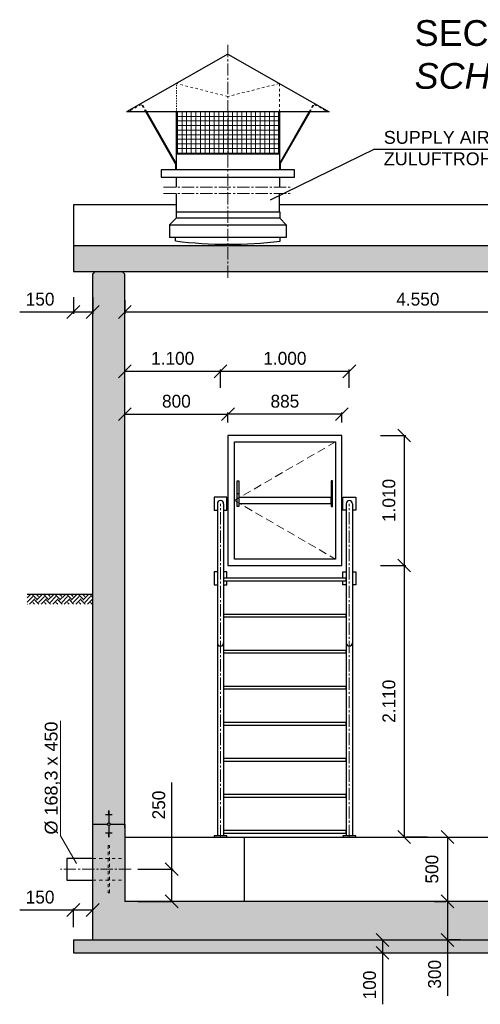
# Model space of a CAD drawing. Header units: millimetres. Extents: x -2065 to 128713, y -54195 to 32418.
# Tile 19 of 61: x 2333 to 5910, y -18296 to -10645. Entities that reach past the tile are written whole.
import ezdxf

# ---------------------------------------------------------------- set-up
doc = ezdxf.new("R2010")
doc.units = ezdxf.units.MM
for name, pattern in [('HIDDEN', [9.525, 6.35, -3.175]), ('JIS_02_1.0', [2, 1, -1]), ('MITTE2', [28.575, 19.05, -3.175, 3.175, -3.175])]:
    doc.linetypes.add(name, pattern=pattern)
doc.layers.add('Bemaßung', color=7, linetype='Continuous', lineweight=9)
for name, color, linetype in [('Beschriftung', 7, 'Continuous'), ('P-MU050ENTL', 7, 'Continuous'), ('POL_Bema', 7, 'Continuous')]:
    doc.layers.add(name, color=color, linetype=linetype)
doc.styles.add('LBB3.5M1000', font='isocp.shx', dxfattribs={"height": 3.5})
doc.dimstyles.new('DIN', dxfattribs={"dimtxt": 2.5, "dimasz": 2.5, "dimexe": 1.25, "dimexo": 0.625, "dimtad": 1, "dimtih": 1, "dimdec": 4, "dimdsep": 46, "dimlunit": 6, "dimtxsty": 'Standard', "dimcen": 2.5, "dimadec": 0, "dimazin": 0, "dimtfac": 1, "dimtdec": 4, "dimtmove": 0, "dimatfit": 3, "dimfxl": 0, "dimtvp": 1, "dimtolj": 1, "dimtzin": 0, "dimarcsym": 0})

# ---------------------------------------------------------------- blocks, each defined once
blk = doc.blocks.new('_Oblique')
at = {"layer": 'POL_Bema', "color": 0, "lineweight": -2}
blk.add_line((-0.5, -0.5), (0.5, 0.5), dxfattribs=at)
blk = doc.blocks.new('*D29')
at = {"layer": 'Bemaßung', "color": 0, "lineweight": -2, "transparency": 16777216}
for p, q in [((3950, -13775.5), (3950, -13697.5)), ((4835, -13710), (3950, -13710)), ((4835, -13775.5), (4835, -13697.5))]:
    blk.add_line(p, q, dxfattribs=at)
at = {"layer": 'DEFPOINTS', "color": 0, "transparency": 16777216}
for p in [(3950, -13710), (3950, -13875.5), (4835, -13875.5)]:
    blk.add_point(p, dxfattribs=at)
at = {"layer": 'Bemaßung', "color": 0, "lineweight": -2, "transparency": 16777216, "xscale": 100, "yscale": 100, "zscale": 100, "rotation": 180}
blk.add_blockref('_Oblique', (3950, -13710), dxfattribs=at)
at = {"layer": 'Bemaßung', "color": 0, "lineweight": -2, "transparency": 16777216, "xscale": 100, "yscale": 100, "zscale": 100}
blk.add_blockref('_Oblique', (4835, -13710), dxfattribs=at)
at = {"layer": 'Bemaßung', "color": 0, "transparency": 16777216, "insert": (4392.5, -13610), "char_height": 100, "attachment_point": 5}
blk.add_mtext('\\A1;885', dxfattribs=at)
blk = doc.blocks.new('*D30')
at = {"layer": 'Bemaßung', "color": 0, "lineweight": -2, "transparency": 16777216}
for p, q in [((3150, -13775.5), (3150, -13697.5)), ((3150, -13710), (3950, -13710)), ((3950, -13775.5), (3950, -13697.5))]:
    blk.add_line(p, q, dxfattribs=at)
at = {"layer": 'DEFPOINTS', "color": 0, "transparency": 16777216}
for p in [(3950, -13710), (3150, -13875.5), (3950, -13875.5)]:
    blk.add_point(p, dxfattribs=at)
at = {"layer": 'Bemaßung', "color": 0, "lineweight": -2, "transparency": 16777216, "xscale": 100, "yscale": 100, "zscale": 100, "rotation": 180}
blk.add_blockref('_Oblique', (3150, -13710), dxfattribs=at)
at = {"layer": 'Bemaßung', "color": 0, "lineweight": -2, "transparency": 16777216, "xscale": 100, "yscale": 100, "zscale": 100}
blk.add_blockref('_Oblique', (3950, -13710), dxfattribs=at)
at = {"layer": 'Bemaßung', "color": 0, "transparency": 16777216, "insert": (3550, -13610), "char_height": 100, "attachment_point": 5}
blk.add_mtext('\\A1;800', dxfattribs=at)
blk = doc.blocks.new('*D31')
at = {"layer": 'Bemaßung', "color": 0, "lineweight": -2, "transparency": 16777216}
for p, q in [((3892.5, -13505.5), (3892.5, -13364.2)), ((3892.5, -13376.7), (4892.5, -13376.7)), ((4892.5, -13505.5), (4892.5, -13364.2))]:
    blk.add_line(p, q, dxfattribs=at)
at = {"layer": 'DEFPOINTS', "color": 0, "transparency": 16777216}
for p in [(4892.5, -13376.7), (3892.5, -14405.5), (4892.5, -14405.5)]:
    blk.add_point(p, dxfattribs=at)
at = {"layer": 'Bemaßung', "color": 0, "lineweight": -2, "transparency": 16777216, "xscale": 100, "yscale": 100, "zscale": 100, "rotation": 180}
blk.add_blockref('_Oblique', (3892.5, -13376.7), dxfattribs=at)
at = {"layer": 'Bemaßung', "color": 0, "lineweight": -2, "transparency": 16777216, "xscale": 100, "yscale": 100, "zscale": 100}
blk.add_blockref('_Oblique', (4892.5, -13376.7), dxfattribs=at)
at = {"layer": 'Bemaßung', "color": 0, "transparency": 16777216, "insert": (4392.5, -13276.7), "char_height": 100, "attachment_point": 5}
blk.add_mtext('\\A1;1.000', dxfattribs=at)
blk = doc.blocks.new('*D32')
at = {"layer": 'Bemaßung', "color": 0, "lineweight": -2, "transparency": 16777216}
for p, q in [((3150, -13505.5), (3150, -13364.2)), ((3150, -13376.7), (3892.5, -13376.7)), ((3892.5, -13505.5), (3892.5, -13364.2))]:
    blk.add_line(p, q, dxfattribs=at)
at = {"layer": 'DEFPOINTS', "color": 0, "transparency": 16777216}
for p in [(3892.5, -13376.7), (3150, -14405.5), (3892.5, -14405.5)]:
    blk.add_point(p, dxfattribs=at)
at = {"layer": 'Bemaßung', "color": 0, "lineweight": -2, "transparency": 16777216, "xscale": 100, "yscale": 100, "zscale": 100, "rotation": 180}
blk.add_blockref('_Oblique', (3150, -13376.7), dxfattribs=at)
at = {"layer": 'Bemaßung', "color": 0, "lineweight": -2, "transparency": 16777216, "xscale": 100, "yscale": 100, "zscale": 100}
blk.add_blockref('_Oblique', (3892.5, -13376.7), dxfattribs=at)
at = {"layer": 'Bemaßung', "color": 0, "transparency": 16777216, "insert": (3521.3, -13276.7), "char_height": 100, "attachment_point": 5}
blk.add_mtext('\\A1;1.100', dxfattribs=at)
blk = doc.blocks.new('*D160')
at = {"layer": 'Bemaßung', "color": 0, "lineweight": -2, "transparency": 16777216}
for p, q in [((5555.3, -16995.5), (5642.8, -16995.5)), ((5655.3, -16995.5), (5655.3, -17495.5)), ((5555.3, -17495.5), (5642.8, -17495.5))]:
    blk.add_line(p, q, dxfattribs=at)
at = {"layer": 'DEFPOINTS', "color": 0, "transparency": 16777216}
for p in [(5655.3, -16995.5), (5655.3, -17495.5), (5655.3, -17495.5)]:
    blk.add_point(p, dxfattribs=at)
at = {"layer": 'Bemaßung', "color": 0, "lineweight": -2, "transparency": 16777216, "xscale": 100, "yscale": 100, "zscale": 100}
for p, rotation in [((5655.3, -16995.5), 90), ((5655.3, -17495.5), 270)]:
    blk.add_blockref('_Oblique', p, dxfattribs=dict(at, rotation=rotation))
at = {"layer": 'Bemaßung', "color": 0, "transparency": 16777216, "insert": (5534.5, -17245.5), "char_height": 100, "attachment_point": 5, "rotation": 90}
blk.add_mtext('\\A1;500', dxfattribs=at)
blk = doc.blocks.new('*D161')
at = {"layer": 'Bemaßung', "color": 0, "lineweight": -2, "transparency": 16777216}
for p, q in [((5655.3, -17495.5), (5655.3, -17795.5)), ((5755.3, -17495.5), (5667.8, -17495.5)), ((5655.3, -17795.5), (5655.3, -18228.8)), ((5755.3, -17795.5), (5667.8, -17795.5))]:
    blk.add_line(p, q, dxfattribs=at)
at = {"layer": 'DEFPOINTS', "color": 0, "transparency": 16777216}
for p in [(5655.3, -17495.5), (5655.3, -17795.5), (5655.3, -17795.5)]:
    blk.add_point(p, dxfattribs=at)
at = {"layer": 'Bemaßung', "color": 0, "lineweight": -2, "transparency": 16777216, "xscale": 100, "yscale": 100, "zscale": 100}
for p, rotation in [((5655.3, -17495.5), 90), ((5655.3, -17795.5), 270)]:
    blk.add_blockref('_Oblique', p, dxfattribs=dict(at, rotation=rotation))
at = {"layer": 'Bemaßung', "color": 0, "transparency": 16777216, "insert": (5555.3, -18062.2), "char_height": 100, "attachment_point": 5, "rotation": 90}
blk.add_mtext('\\A1;300', dxfattribs=at)
blk = doc.blocks.new('*D162')
at = {"layer": 'Bemaßung', "color": 0, "lineweight": -2, "transparency": 16777216}
for p, q in [((5050.2, -17795.5), (5137.7, -17795.5)), ((5150.2, -17795.5), (5150.2, -17895.5)), ((5050.2, -17895.5), (5137.7, -17895.5)), ((5150.2, -17895.5), (5150.2, -18295.5))]:
    blk.add_line(p, q, dxfattribs=at)
at = {"layer": 'DEFPOINTS', "color": 0, "transparency": 16777216}
for p in [(5150.2, -17795.5), (5150.2, -17895.5), (5150.2, -17895.5)]:
    blk.add_point(p, dxfattribs=at)
at = {"layer": 'Bemaßung', "color": 0, "lineweight": -2, "transparency": 16777216, "xscale": 100, "yscale": 100, "zscale": 100}
for p, rotation in [((5150.2, -17795.5), 90), ((5150.2, -17895.5), 270)]:
    blk.add_blockref('_Oblique', p, dxfattribs=dict(at, rotation=rotation))
at = {"layer": 'Bemaßung', "color": 0, "transparency": 16777216, "insert": (5050.2, -18145.5), "char_height": 100, "attachment_point": 5, "rotation": 90}
blk.add_mtext('\\A1;100', dxfattribs=at)
blk = doc.blocks.new('*D163')
at = {"layer": 'Bemaßung', "color": 0, "lineweight": -2, "transparency": 16777216}
for p, q in [((2750, -17563), (2333.3, -17563)), ((2750, -17695.5), (2750, -17550.5)), ((2900, -17563), (2750, -17563)), ((2900, -17695.5), (2900, -17550.5))]:
    blk.add_line(p, q, dxfattribs=at)
at = {"layer": 'DEFPOINTS', "color": 0, "transparency": 16777216}
for p in [(2750, -17563), (2750, -17795.5), (2900, -17795.5)]:
    blk.add_point(p, dxfattribs=at)
at = {"layer": 'Bemaßung', "color": 0, "lineweight": -2, "transparency": 16777216, "xscale": 100, "yscale": 100, "zscale": 100, "rotation": 180}
blk.add_blockref('_Oblique', (2750, -17563), dxfattribs=at)
at = {"layer": 'Bemaßung', "color": 0, "lineweight": -2, "transparency": 16777216, "xscale": 100, "yscale": 100, "zscale": 100}
blk.add_blockref('_Oblique', (2900, -17563), dxfattribs=at)
at = {"layer": 'Bemaßung', "color": 0, "transparency": 16777216, "insert": (2491.7, -17463), "char_height": 100, "attachment_point": 5}
blk.add_mtext('\\A1;150', dxfattribs=at)
blk = doc.blocks.new('*D164')
at = {"layer": 'Bemaßung', "color": 0, "lineweight": -2, "transparency": 16777216}
for p, q in [((3513.4, -17245.5), (3513.4, -16572)), ((3250, -17245.5), (3525.9, -17245.5)), ((3513.4, -17495.5), (3513.4, -17245.5)), ((3250, -17495.5), (3525.9, -17495.5))]:
    blk.add_line(p, q, dxfattribs=at)
at = {"layer": 'DEFPOINTS', "color": 0, "transparency": 16777216}
for p in [(3150, -17245.5), (3150, -17495.5), (3513.4, -17495.5)]:
    blk.add_point(p, dxfattribs=at)
at = {"layer": 'Bemaßung', "color": 0, "lineweight": -2, "transparency": 16777216, "xscale": 100, "yscale": 100, "zscale": 100}
for p, rotation in [((3513.4, -17245.5), 90), ((3513.4, -17495.5), 270)]:
    blk.add_blockref('_Oblique', p, dxfattribs=dict(at, rotation=rotation))
at = {"layer": 'Bemaßung', "color": 0, "transparency": 16777216, "insert": (3413.4, -16747), "char_height": 100, "attachment_point": 5, "rotation": 90}
blk.add_mtext('\\A1;250', dxfattribs=at)
blk = doc.blocks.new('*D166')
at = {"layer": 'Bemaßung', "color": 0, "lineweight": -2, "transparency": 16777216}
for p, q in [((5135, -14885.5), (5330.7, -14885.5)), ((5318.2, -14885.5), (5318.2, -16995.5)), ((5500, -16995.5), (5330.7, -16995.5))]:
    blk.add_line(p, q, dxfattribs=at)
at = {"layer": 'DEFPOINTS', "color": 0, "transparency": 16777216}
for p in [(4835, -14885.5), (5200, -16995.5), (5318.2, -16995.5)]:
    blk.add_point(p, dxfattribs=at)
at = {"layer": 'Bemaßung', "color": 0, "lineweight": -2, "transparency": 16777216, "xscale": 100, "yscale": 100, "zscale": 100}
for p, rotation in [((5318.2, -14885.5), 90), ((5318.2, -16995.5), 270)]:
    blk.add_blockref('_Oblique', p, dxfattribs=dict(at, rotation=rotation))
at = {"layer": 'Bemaßung', "color": 0, "transparency": 16777216, "insert": (5200.3, -15940.5), "char_height": 100, "attachment_point": 5, "rotation": 90}
blk.add_mtext('\\A1;2.110', dxfattribs=at)
blk = doc.blocks.new('*D165')
at = {"layer": 'Bemaßung', "color": 0, "lineweight": -2, "transparency": 16777216}
for p, q in [((5135, -13875.5), (5330.7, -13875.5)), ((5318.2, -13875.5), (5318.2, -14885.5)), ((5135, -14885.5), (5330.7, -14885.5))]:
    blk.add_line(p, q, dxfattribs=at)
at = {"layer": 'DEFPOINTS', "color": 0, "transparency": 16777216}
for p in [(4835, -13875.5), (4835, -14885.5), (5318.2, -14885.5)]:
    blk.add_point(p, dxfattribs=at)
at = {"layer": 'Bemaßung', "color": 0, "lineweight": -2, "transparency": 16777216, "xscale": 100, "yscale": 100, "zscale": 100}
for p, rotation in [((5318.2, -13875.5), 90), ((5318.2, -14885.5), 270)]:
    blk.add_blockref('_Oblique', p, dxfattribs=dict(at, rotation=rotation))
at = {"layer": 'Bemaßung', "color": 0, "transparency": 16777216, "insert": (5200.3, -14380.5), "char_height": 100, "attachment_point": 5, "rotation": 90}
blk.add_mtext('\\A1;1.010', dxfattribs=at)
blk = doc.blocks.new('*D399')
at = {"color": 0, "lineweight": -2, "transparency": 16777216}
for p, q in [((3150, -12823.6), (3150, -12929.4)), ((7700, -12823.6), (7700, -12929.4)), ((7700, -12916.9), (3150, -12916.9))]:
    blk.add_line(p, q, dxfattribs=at)
at = {"layer": 'DEFPOINTS', "color": 0, "transparency": 16777216}
for p in [(3150, -12723.6), (7700, -12723.6), (3150, -12916.9)]:
    blk.add_point(p, dxfattribs=at)
at = {"color": 0, "lineweight": -2, "transparency": 16777216, "xscale": 100, "yscale": 100, "zscale": 100, "rotation": 180}
blk.add_blockref('_Oblique', (3150, -12916.9), dxfattribs=at)
at = {"color": 0, "lineweight": -2, "transparency": 16777216, "xscale": 100, "yscale": 100, "zscale": 100}
blk.add_blockref('_Oblique', (7700, -12916.9), dxfattribs=at)
at = {"color": 0, "transparency": 16777216, "insert": (5425, -12816.9), "char_height": 100, "attachment_point": 5}
blk.add_mtext('\\A1;4.550', dxfattribs=at)
blk = doc.blocks.new('*D397')
at = {"color": 0, "lineweight": -2, "transparency": 16777216}
for p, q in [((2750, -12802), (2750, -12929.4)), ((2900, -12802), (2900, -12929.4)), ((2750, -12916.9), (2333.3, -12916.9)), ((2900, -12916.9), (2750, -12916.9))]:
    blk.add_line(p, q, dxfattribs=at)
at = {"layer": 'DEFPOINTS', "color": 0, "transparency": 16777216}
for p in [(2750, -12602), (2900, -12602), (2750, -12916.9)]:
    blk.add_point(p, dxfattribs=at)
at = {"color": 0, "lineweight": -2, "transparency": 16777216, "xscale": 100, "yscale": 100, "zscale": 100, "rotation": 180}
blk.add_blockref('_Oblique', (2750, -12916.9), dxfattribs=at)
at = {"color": 0, "lineweight": -2, "transparency": 16777216, "xscale": 100, "yscale": 100, "zscale": 100}
blk.add_blockref('_Oblique', (2900, -12916.9), dxfattribs=at)
at = {"color": 0, "transparency": 16777216, "insert": (2491.7, -12816.9), "char_height": 100, "attachment_point": 5}
blk.add_mtext('\\A1;150', dxfattribs=at)

msp = doc.modelspace()

# ---------------------------------------------------------------- hatches: boundary and pattern name
at = {"lineweight": 5}
h = msp.add_hatch(dxfattribs=at)
h.set_pattern_fill('ANSI37', color=256, scale=11.248594, angle=45, style=0)
h.set_pattern_definition([(90, (26379.45, -51431.64), (35.714286, 6e-15), []), (7e-15, (26379.45, -51431.64), (6e-15, -35.714286), [])])
h.paths.add_polyline_path([(3550, -11361.71538), (4350, -11361.71538), (4350, -11689.06997), (3550, -11689.06997)])
h = msp.add_hatch(dxfattribs=at)
h.set_pattern_fill('ANSI33', color=256, scale=25)
h.paths.add_polyline_path([(2750, -12602.0024), (2750, -12401.26436), (18300, -12401.26436), (18300, -12602.0024), (8100, -12602.0024), (8100, -13102.22715), (7700, -13102.22715), (7700, -12602.0024)])
h.paths.add_polyline_path([(5991.64545, -17495.5024), (5991.64545, -17795.5024), (2900, -17795.5024), (2900, -12622.0024), (2920, -12602.0024), (3130, -12602.0024), (3150, -12622.0024), (3150, -17495.5024)])
h.paths.add_polyline_path([(5991.64545, -16995.5024), (12650, -16995.5024), (12650, -17295.5024), (5991.64545, -17295.5024)])
h = msp.add_hatch(dxfattribs=at)
h.set_pattern_fill('EARTH', color=256, scale=10, angle=45)
h.set_pattern_definition([(45, (-15014.69, 8967.31), (7e-15, 89.80256), [63.5, -63.5]), (45, (-15031.53, 8984.15), (7e-15, 89.80256), [63.5, -63.5]), (45, (-15048.37, 9000.99), (7e-15, 89.80256), [63.5, -63.5]), (135, (-15048.37, 9012.214), (-89.80256, 7e-15), [63.5, -63.5]), (135, (-15031.53, 9029.05), (-89.80256, 7e-15), [63.5, -63.5]), (135, (-15014.69, 9045.89), (-89.80256, 7e-15), [63.5, -63.5])])
h.paths.add_polyline_path([(2392.30297, -15109.0024), (2896.57062, -15109.0024), (2896.57062, -15186.34546), (2392.30297, -15186.34546)])
h = msp.add_hatch(dxfattribs=at)
h.set_pattern_fill('ANSI33', color=256, scale=25)
h.set_pattern_definition([(45, (2900, 0), (-112.2532, 112.2532), []), (45, (3012.25, 0), (-112.2532, 112.2532), [79.375, -39.6875])])
h.paths.add_polyline_path([(3035.35253, -16895.5024, 1), (3014.64747, -16895.5024, 1)])
h = msp.add_hatch()
h.set_pattern_fill('BETON_UNBEWEHRT', color=256, scale=200, angle=90, pattern_type=2)
h.set_pattern_definition([(135, (7900, -17560.147), (-35.35534, -35.35534), [25, -12.5])])
h.paths.add_polyline_path([(2750, -17895.5024), (5991.64545, -17895.5024), (5991.64545, -17795.5024), (2750, -17795.5024)])
h.paths.add_polyline_path([(5991.64545, -17295.5024), (13050, -17295.5024), (13050, -17395.5024), (5991.64545, -17395.5024)])

# ---------------------------------------------------------------- linework, layer by layer
at = {"linetype": 'MITTE2', "lineweight": 18, "ltscale": 5}
for p, q in [((3950, -12651.23143), (3950, -10833.99545)), ((3450, -11946.66759), (4450, -11946.66759)), ((3450, -11996.66759), (4450, -11996.66759)), ((3892.5, -16995.5024), (3892.5, -14405.5024)), ((4892.5, -16995.5024), (4892.5, -14405.5024)), ((3199, -17245.5024), (2649, -17245.5024))]:
    msp.add_line(p, q, dxfattribs=at)
for p, q in [((3950, -10911.77162), (3162.59843, -11361.71538)), ((3950, -10911.77162), (4737.40157, -11361.71538)), ((4737.40157, -11361.71538), (3162.59843, -11361.71538)), ((3543.25084, -11765.96511), (3312.251, -11361.71538)), ((3550, -11764.58994), (3319.78597, -11361.71538)), ((3550, -11811.65914), (3550, -11361.71538)), ((4350, -11361.71538), (4350, -11811.65914)), ((4350, -11764.58994), (4580.21403, -11361.71538)), ((4356.74916, -11765.96511), (4587.749, -11361.71538)), ((4350, -11689.06997), (3550, -11689.06997)), ((3543.25084, -11765.96511), (3543.25084, -11811.65914)), ((4356.74916, -11765.96511), (4356.74916, -11811.65914)), ((3550, -11946.66759), (3550, -11867.90211)), ((4350, -11867.90211), (4350, -11946.66759)), ((3550, -12138.27961), (3550, -11996.66759)), ((4350, -12138.27961), (4350, -11996.66759)), ((2750, -12082.36611), (2750, -12446.00124)), ((3550, -12082.36611), (2750, -12082.36611)), ((9234.25878, -12082.36611), (4350, -12082.36611)), ((3547, -12138.27961), (3547, -12188.27961)), ((3547, -12138.27961), (4353, -12138.27961)), ((4353, -12138.27961), (4353, -12188.27961)), ((3547, -12188.27961), (3497, -12238.27961)), ((3497, -12238.27961), (3497, -12338.27961)), ((3497, -12238.27961), (4403, -12238.27961)), ((4353, -12188.27961), (3547, -12188.27961)), ((4353, -12188.27961), (4403, -12238.27961)), ((4403, -12238.27961), (4403, -12338.27961)), ((4403, -12338.27961), (3497, -12338.27961)), ((3543.5, -12364.08356), (3543.5, -12338.27961)), ((4356.5, -12365.49751), (4356.5, -12338.27961)), ((18300, -12401.26436), (2750, -12401.26436)), ((2750, -12401.26436), (2750, -12602.0024)), ((2750, -12602.0024), (7700, -12602.0024)), ((2900, -12622.0024), (2920, -12602.0024)), ((2900, -16925.5024), (2900, -12622.0024)), ((3150, -12622.0024), (3130, -12602.0024)), ((3150, -16925.5024), (3150, -12622.0024)), ((4021.68057, -14327.21344), (4033.97141, -14327.21344)), ((4763.31943, -14327.21344), (4751.02859, -14327.21344)), ((3868.35, -14405.5024), (3868.35, -16985.5024)), ((3916.65, -14405.5024), (3916.65, -16985.5024)), ((4868.35, -14405.5024), (4868.35, -16985.5024)), ((4916.65, -14405.5024), (4916.65, -16985.5024)), ((2392.30297, -15109.0024), (2900, -15109.0024)), ((3050, -16824.00836), (3000, -16824.00836)), ((3030, -16795.84912), (3020, -16795.84912)), ((3030, -16799.36903), (3020, -16799.36903)), ((3030, -16802.88893), (3020, -16802.88893)), ((3030, -16806.40884), (3020, -16806.40884)), ((3030, -16809.92874), (3020, -16809.92874)), ((3030, -16813.44865), (3020, -16813.44865)), ((3030, -16816.96855), (3020, -16816.96855)), ((3030, -16820.48846), (3020, -16820.48846)), ((3025, -16795.5024), (3025, -16885.14987)), ((2900, -16895.5024), (3014.64747, -16895.5024)), ((3025, -16905.85493), (3025, -16995.5024)), ((3035.35253, -16895.5024), (3150, -16895.5024)), ((3150, -16895.5024), (3150, -16995.5024)), ((2900, -17795.5024), (2900, -16925.5024)), ((3050, -16966.99644), (3000, -16966.99644)), ((3030, -16970.51635), (3020, -16970.51635)), ((3030, -16974.03625), (3020, -16974.03625)), ((3030, -16977.55616), (3020, -16977.55616)), ((3030, -16981.07606), (3020, -16981.07606)), ((3030, -16984.59597), (3020, -16984.59597)), ((3030, -16988.11587), (3020, -16988.11587)), ((3030, -16991.63578), (3020, -16991.63578)), ((3030, -16995.15568), (3020, -16995.15568)), ((3150, -16995.5024), (12650, -16995.5024)), ((3150, -16995.5024), (3150, -17495.5024)), ((4075, -16995.5024), (4075, -17495.5024)), ((5991.64545, -17495.5024), (3150, -17495.5024)), ((2750, -17795.5024), (5991.64545, -17795.5024)), ((2750, -17795.5024), (2750, -17895.5024)), ((2750, -17895.5024), (13050, -17895.5024))]:
    msp.add_line(p, q)
at = {"linetype": 'JIS_02_1.0', "lineweight": 18, "ltscale": 10}
msp.add_line((3550, -11361.71538), (3550, -11140.34305), dxfattribs=at)
at = {"linetype": 'JIS_02_1.0', "lineweight": 18, "ltscale": 20}
for p, q in [((3950, -11242.23531), (3550, -11140.34305)), ((4350, -11140.34305), (3950, -11242.23531)), ((4350, -11361.71538), (4350, -11140.34305)), ((3278.70717, -11303.01367), (3175.97918, -11361.71538)), ((3312.251, -11361.71538), (3278.44579, -11303.16303)), ((3319.78597, -11361.71538), (3281.09365, -11294.00382)), ((4580.21403, -11361.71538), (4618.90635, -11294.00382)), ((4587.749, -11361.71538), (4621.55421, -11303.16303)), ((4621.29283, -11303.01367), (4724.02082, -11361.71538)), ((3175.97918, -11361.71538), (3172.68546, -11355.95136)), ((4724.02082, -11361.71538), (4727.31454, -11355.95136))]:
    msp.add_line(p, q, dxfattribs=at)
at = {"color": 1}
msp.add_line((3950, -12389.88751), (3995.17028, -12389.88751), dxfattribs=at)
at = {"linetype": 'HIDDEN', "lineweight": 18, "ltscale": 10}
for p, q in [((4785, -13925.5024), (4000, -14380.5024)), ((4000, -14380.5024), (4785, -14835.5024))]:
    msp.add_line(p, q, dxfattribs=at)
at = {"linetype": 'JIS_02_1.0', "lineweight": 18, "ltscale": 25}
for p, q in [((2900, -17161.3524), (3150, -17161.3524)), ((2900, -17329.6524), (3150, -17329.6524))]:
    msp.add_line(p, q, dxfattribs=at)
for points in [[(4467.43532, -11811.65914), (3432.56468, -11811.65914), (3432.56468, -11867.90211), (4467.43532, -11867.90211), (4467.43532, -11811.65914)], [(3916.65, -14455.5024), (3942.5, -14455.5024), (3942.5, -14355.5024), (3842.5, -14355.5024), (3842.5, -14455.5024), (3868.35, -14455.5024)], [(4868.35, -14455.5024), (4842.5, -14455.5024), (4842.5, -14355.5024), (4942.5, -14355.5024), (4942.5, -14455.5024), (4916.65, -14455.5024)], [(3868.35, -14935.5024), (3842.5, -14935.5024), (3842.5, -15035.5024), (3868.35, -15035.5024)], [(3942.5, -14985.5024), (3942.5, -14935.5024), (3916.65, -14935.5024)], [(4842.5, -14985.5024), (4842.5, -14935.5024), (4868.35, -14935.5024)], [(4916.65, -14935.5024), (4942.5, -14935.5024), (4942.5, -15035.5024), (4916.65, -15035.5024)], [(3916.65, -15035.5024), (3942.5, -15035.5024), (3942.5, -15005.5024)], [(4868.35, -15035.5024), (4842.5, -15035.5024), (4842.5, -15005.5024)]]:
    msp.add_lwpolyline(points)
for points in [[(3950, -14885.5024), (4835, -14885.5024), (4835, -13875.5024), (3950, -13875.5024)], [(4000, -13925.5024), (4785, -13925.5024), (4785, -14835.5024), (4000, -14835.5024)], [(4021.68057, -14227.89726), (4033.97141, -14227.89726), (4033.97141, -14426.52963), (4021.68057, -14426.52963)], [(4763.31943, -14227.89726), (4751.02859, -14227.89726), (4751.02859, -14426.52963), (4763.31943, -14426.52963)], [(4033.97141, -14404.6524), (4751.02859, -14404.6524), (4751.02859, -14356.3524), (4033.97141, -14356.3524)], [(3916.65, -15005.5024), (4868.35, -15005.5024), (4868.35, -14985.5024), (3916.65, -14985.5024)], [(3916.65, -15285.5024), (4868.35, -15285.5024), (4868.35, -15265.5024), (3916.65, -15265.5024)], [(3916.65, -15565.5024), (4868.35, -15565.5024), (4868.35, -15545.5024), (3916.65, -15545.5024)], [(3916.65, -15845.5024), (4868.35, -15845.5024), (4868.35, -15825.5024), (3916.65, -15825.5024)], [(3916.65, -16125.5024), (4868.35, -16125.5024), (4868.35, -16105.5024), (3916.65, -16105.5024)], [(3916.65, -16405.5024), (4868.35, -16405.5024), (4868.35, -16385.5024), (3916.65, -16385.5024)], [(3916.65, -16685.5024), (4868.35, -16685.5024), (4868.35, -16665.5024), (3916.65, -16665.5024)], [(3916.65, -16965.5024), (4868.35, -16965.5024), (4868.35, -16945.5024), (3916.65, -16945.5024)], [(3842.5, -16995.5024), (3942.5, -16995.5024), (3942.5, -16985.5024), (3842.5, -16985.5024)], [(4842.5, -16995.5024), (4942.5, -16995.5024), (4942.5, -16985.5024), (4842.5, -16985.5024)]]:
    msp.add_lwpolyline(points, close=True)
msp.add_lwpolyline([(3020, -17429.6524), (3030, -17429.6524), (3030, -17061.3524), (3020, -17061.3524)], close=True, dxfattribs=at)
msp.add_circle((3025, -16895.5024), 10.35253)
for centre, radius, start, end in [((3955.70368, -9085.25392), 3304.63851, 262.834554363, 276.966151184), ((3892.5, -14405.5024), 24.15, 0, 180), ((4892.5, -14405.5024), 24.15, 0, 180), ((3892.5, -15486.73156), 24.15, 180, 0), ((4892.5, -15486.73156), 24.15, 180, 0)]:
    msp.add_arc(centre, radius, start, end)
at = {"layer": 'Beschriftung'}
for q in [(4277.56984, -12047.3275), (7010.35465, -11650.00257)]:
    msp.add_line((5087.46335, -11650.00257), q, dxfattribs=at)
at = {"layer": 'Beschriftung', "lineweight": 5}
for p, q in [((2650.97726, -16091.68669), (2650.97726, -16987.53576)), ((2650.97726, -16987.53576), (2775.00509, -17202.35826))]:
    msp.add_line(p, q, dxfattribs=at)
at = {"layer": 'P-MU050ENTL', "linetype": 'Continuous', "ltscale": 10}
msp.add_lwpolyline([(2900, -17161.3524), (2700, -17161.3524), (2700, -17329.6524), (2900, -17329.6524)], dxfattribs=at)

# ---------------------------------------------------------------- texts
at = {"layer": 'Beschriftung', "attachment_point": 1, "style": 'LBB3.5M1000'}
for s, width, insert, char_height in [('{\\fArial|b0|i0|c0|p34;SECTION\\P\\fArial|b0|i1|c0|p34;SCHNITT}', 4349.3181878, (5399.52643, -10648.43228), 200), ('{\\fArial|b0|i0|c0|p34;SUPPLY AIR PIPE %%C 800mm\\PZULUFTROHR %%C 800mm}', 2052.052985, (5160.202, -11509.29947), 100)]:
    msp.add_mtext_dynamic_manual_height_columns(s, width=width, gutter_width=17.5, heights=[0], dxfattribs=dict(at, insert=insert, char_height=char_height))
at = {"layer": 'Beschriftung', "insert": (2527.51205, -16976.21029), "char_height": 100, "attachment_point": 1, "rotation": 90, "style": 'LBB3.5M1000'}
msp.add_mtext_dynamic_manual_height_columns('{\\fArial|b0|i0|c0|p34;%%C 168,3 x 450}', width=884.5236077, gutter_width=17.5, heights=[0], dxfattribs=at)

# ---------------------------------------------------------------- dimensions: what is measured, and where the dimension line sits
dim = msp.add_linear_dim(base=(2750, -12916.90075), p1=(2900, -12602.0024), p2=(2750, -12602.0024), angle=180, text='150', dimstyle='DIN', override={"dimscale": 10, "dimtxt": 10, "dimasz": 10, "dimexo": 20, "dimgap": 5, "dimdec": 2, "dimblk1": 'Oblique', "dimblk2": 'Oblique', "dimsah": 1, "dimtdec": 2})
dim.commit()
dim.dimension.update_dxf_attribs({"geometry": '*D397', "text_midpoint": (2491.66667, -12916.90075), "dimtype": 160})
dim = msp.add_linear_dim(base=(3150, -12916.90075), p1=(7700, -12723.60443), p2=(3150, -12723.60443), dimstyle='DIN', override={"dimscale": 10, "dimtxt": 10, "dimasz": 10, "dimexo": 10, "dimgap": 5, "dimdec": 2, "dimblk1": 'Oblique', "dimblk2": 'Oblique', "dimsah": 1, "dimtdec": 2, "dimtmove": 2})
dim.commit()
dim.dimension.update_dxf_attribs({"geometry": '*D399', "text_midpoint": (5425, -12816.90075)})
at = {"layer": 'Bemaßung'}
dim = msp.add_linear_dim(base=(3892.5, -13376.68415), p1=(3150, -14405.5024), p2=(3892.5, -14405.5024), text='1.100', dimstyle='DIN', override={"dimscale": 10, "dimtxt": 10, "dimasz": 10, "dimexo": 90, "dimgap": 5, "dimdec": 2, "dimblk1": 'Oblique', "dimblk2": 'Oblique', "dimsah": 1, "dimtdec": 2, "dimtmove": 2}, dxfattribs=at)
dim.commit()
dim.dimension.update_dxf_attribs({"geometry": '*D32', "text_midpoint": (3521.25, -13276.68415)})
for base, p1, p2, override, picture, middle in [((4892.5, -13376.68415), (3892.5, -14405.5024), (4892.5, -14405.5024), {"dimscale": 10, "dimtxt": 10, "dimasz": 10, "dimexo": 90, "dimgap": 5, "dimdec": 2, "dimblk1": 'Oblique', "dimblk2": 'Oblique', "dimsah": 1, "dimtdec": 2, "dimtmove": 2}, '*D31', (4392.5, -13276.68415)), ((3950, -13709.96705), (3150, -13875.5024), (3950, -13875.5024), {"dimscale": 10, "dimtxt": 10, "dimasz": 10, "dimexo": 10, "dimgap": 5, "dimdec": 2, "dimblk1": 'Oblique', "dimblk2": 'Oblique', "dimsah": 1, "dimtdec": 2, "dimtmove": 2}, '*D30', (3550, -13609.96705)), ((3950, -13709.96705), (4835, -13875.5024), (3950, -13875.5024), {"dimscale": 10, "dimtxt": 10, "dimasz": 10, "dimexo": 10, "dimgap": 5, "dimdec": 2, "dimblk1": 'Oblique', "dimblk2": 'Oblique', "dimsah": 1, "dimtdec": 2, "dimtmove": 2}, '*D29', (4392.5, -13609.96705)), ((2750, -17563.00343), (2900, -17795.5024), (2750, -17795.5024), {"dimscale": 10, "dimtxt": 10, "dimasz": 10, "dimexo": 10, "dimgap": 5, "dimdec": 2, "dimblk1": 'Oblique', "dimblk2": 'Oblique', "dimsah": 1, "dimtdec": 2}, '*D163', (2491.66667, -17463.00343))]:
    dim = msp.add_linear_dim(base=base, p1=p1, p2=p2, dimstyle='DIN', override=override, dxfattribs=at)
    dim.commit()
    dim.dimension.update_dxf_attribs({"geometry": picture, "text_midpoint": middle})
for base, p1, p2, override, picture, middle in [((5318.20869, -14885.5024), (4835, -13875.5024), (4835, -14885.5024), {"dimscale": 10, "dimtxt": 10, "dimasz": 10, "dimexo": 30, "dimgap": 5, "dimdec": 2, "dimblk1": 'Oblique', "dimblk2": 'Oblique', "dimsah": 1, "dimtdec": 2, "dimtmove": 2}, '*D165', (5200.32565, -14380.5024)), ((5318.20869, -16995.5024), (4835, -14885.5024), (5200, -16995.5024), {"dimscale": 10, "dimtxt": 10, "dimasz": 10, "dimexo": 30, "dimgap": 5, "dimdec": 2, "dimblk1": 'Oblique', "dimblk2": 'Oblique', "dimsah": 1, "dimtdec": 2, "dimtmove": 2}, '*D166', (5200.32565, -15940.5024)), ((3513.40671, -17495.5024), (3150, -17245.5024), (3150, -17495.5024), {"dimscale": 10, "dimtxt": 10, "dimasz": 10, "dimexo": 10, "dimgap": 5, "dimdec": 2, "dimblk1": 'Oblique', "dimblk2": 'Oblique', "dimsah": 1, "dimtdec": 2}, '*D164', (3513.40671, -16746.95664)), ((5655.28792, -17495.5024), (5655.28792, -16995.5024), (5655.28792, -17495.5024), {"dimscale": 10, "dimtxt": 10, "dimasz": 10, "dimexo": 10, "dimgap": 5, "dimdec": 2, "dimblk1": 'Oblique', "dimblk2": 'Oblique', "dimsah": 1, "dimtdec": 2, "dimtmove": 2}, '*D160', (5534.46884, -17245.5024)), ((5655.28792, -17795.5024), (5655.28792, -17495.5024), (5655.28792, -17795.5024), {"dimscale": 10, "dimtxt": 10, "dimasz": 10, "dimexo": 10, "dimgap": 5, "dimdec": 2, "dimblk1": 'Oblique', "dimblk2": 'Oblique', "dimsah": 1, "dimtdec": 2}, '*D161', (5655.28792, -18062.16907))]:
    dim = msp.add_linear_dim(base=base, p1=p1, p2=p2, angle=90, dimstyle='DIN', override=override, dxfattribs=at)
    dim.commit()
    dim.dimension.update_dxf_attribs({"geometry": picture, "text_midpoint": middle, "dimtype": 160})
dim = msp.add_linear_dim(base=(5150.2138, -17895.5024), p1=(5150.2138, -17795.5024), p2=(5150.2138, -17895.5024), angle=90, dimstyle='DIN', override={"dimscale": 10, "dimtxt": 10, "dimasz": 10, "dimexo": 10, "dimgap": 5, "dimdec": 2, "dimblk1": 'Oblique', "dimblk2": 'Oblique', "dimsah": 1, "dimtdec": 2}, dxfattribs=at)
dim.commit()
dim.dimension.update_dxf_attribs({"geometry": '*D162', "text_midpoint": (5050.2138, -18145.5024)})

doc.saveas('drawing.dxf')
